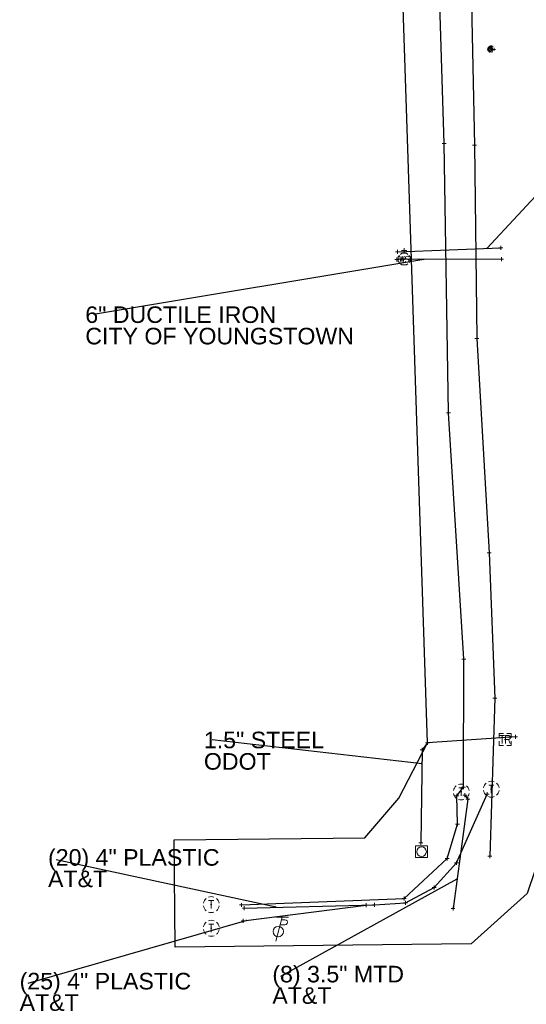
# Model space of a CAD drawing. Header units: feet. Extents: x 2474969 to 2485206, y 498780 to 500682.
# Tile 7 of 69: x 2475499 to 2475627, y 500056 to 500303. Entities that reach past the tile are written whole.
import ezdxf

# ---------------------------------------------------------------- set-up
doc = ezdxf.new("R2010")
doc.units = ezdxf.units.FT
doc.header["$MEASUREMENT"] = 0
for name, pattern in [('DGN Style 1', [0.063228, 0.000105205, -0.063123]), ('DGN Style 2', [0.017105, 0.010263, -0.006842]), ('DGN Style 4', [0.027369, 0.013684, -0.006842, 0, -0.006842]), ('DGN Style 5', [0.011974, 0.005132, -0.006842]), ('DGN Style 6', [6.093386, 0.003204, -1.281469, 2.242571, -1.281469, 0.003204, -1.281469]), ('DGN Style 7', [0.034211, 0.015395, -0.006842, 0.005132, -0.006842]), ('interconnectex', [0]), ('OhDOT_USTN2', [0.11, 0.069, -0.041])]:
    doc.linetypes.add(name, pattern=pattern)
for name, color, linetype in [('DR_X_Cells', 151, 'OhDOT_USTN2'), ('SG_X_Interconnect_Cable', 7, 'interconnectex'), ('SG_X_Poles', 7, 'Continuous'), ('SG_X_PullBox', 7, 'Continuous'), ('TX_X_10', 7, 'Continuous'), ('UT_X_Misc_Cells', 7, 'Continuous'), ('UT_X_Telecom', 30, 'teleex'), ('UT_X_Telecom_Cells', 30, 'Continuous'), ('UT_X_Water', 133, 'waterex'), ('UT_X_Water_Cells', 133, 'Continuous')]:
    doc.layers.add(name, color=color, linetype=linetype)
for name, color, linetype, lineweight in [('GK_Drainage_Nodes (Construction)', 7, 'Continuous', 53), ('SG_X_PullBox (Construction)', 7, 'Continuous', 0), ('UT_X_Telecom_Cells (Construction)', 30, 'Continuous', 0), ('UT_X_Water_Cells (Construction)', 62, 'Continuous', 0)]:
    doc.layers.add(name, color=color, linetype=linetype, lineweight=lineweight)
doc.layers.add('SV_X_Shot_Marker (Construction)', color=2, linetype='Continuous', lineweight=0, transparency=0.5)
doc.styles.get("Standard").update_dxf_attribs({"font": 'arial.ttf'})
doc.styles.add('Standard-Linetype-Ex', font='font30.shx')
doc.styles.add('Style-Arial', font='arial.ttf')
doc.linetypes.add('teleex', pattern='A,0.2,-0.1,0.2,-0.1,0.2,-0.1,0.2,-0.1,["T",Standard-Linetype-Ex,S=0.14,R=0,X=0,Y=-0.05],-0.2', length=1.4)
doc.linetypes.add('waterex', pattern='A,0.2,-0.1,0.2,-0.1,0.2,-0.1,0.2,-0.1,["W",Standard-Linetype-Ex,S=0.14,R=0,X=0,Y=-0.05],-0.2', length=1.4)
doc.dimstyles.get("Standard").update_dxf_attribs({"dimtxt": 0.18, "dimasz": 0.18, "dimexe": 0.18, "dimexo": 0.0625, "dimgap": 0.09, "dimtad": 0, "dimtih": 1, "dimtoh": 1, "dimdec": 4, "dimzin": 0, "dimdsep": 46, "dimtxsty": 'Standard', "dimcen": 0.09, "dimadec": 0, "dimazin": 0, "dimtfac": 1, "dimtdec": 4, "dimtofl": 0, "dimtmove": 0, "dimatfit": 3, "dimfxl": 1, "dimtolj": 1, "dimtzin": 0, "dimarcsym": 0})

# ---------------------------------------------------------------- blocks, each defined once
blk = doc.blocks.new('FDRN-X_7')
at = {"layer": 'DR_X_Cells', "color": 5, "linetype": 'Continuous', "lineweight": 0, "flags": 128}
blk.add_lwpolyline([(0.1, 0.4), (-0.18, 0.4), (-0.18, -0.4), (0.1, -0.4)], dxfattribs=at)
at = {"layer": 'DR_X_Cells', "color": 5, "linetype": 'Continuous', "lineweight": 0, "extrusion": (0, 0, -1)}
for centre, radius, start, end in [((0, 0), 0.7, 330.0184, 29.9816), ((0.15, 0), 0.474, 122.5148, 237.4852)]:
    blk.add_arc(centre, radius, start, end, dxfattribs=at)
at = {"layer": 'DR_X_Cells', "color": 5, "linetype": 'Continuous', "lineweight": 0}
for start, end in [(60.0184, 120.0157), (330.0184, 29.9816), (239.9843, 299.9816)]:
    blk.add_arc((0, 0), 0.7, start, end, dxfattribs=at)
at = {"layer": 'GK_Drainage_Nodes (Construction)', "color": 254, "linetype": 'DGN Style 6', "lineweight": 53}
blk.add_circle((0, 0), 0.7, dxfattribs=at)
at = {"layer": 'GK_Drainage_Nodes (Construction)', "color": 5, "linetype": 'DGN Style 7', "lineweight": 53}
blk.add_point((0, 0), dxfattribs=at)
at = {"layer": 'GK_Drainage_Nodes (Construction)', "color": 1, "linetype": 'DGN Style 5', "lineweight": 53}
blk.add_point((0, 0), dxfattribs=at)
at = {"layer": 'GK_Drainage_Nodes (Construction)', "color": 2, "linetype": 'DGN Style 4', "lineweight": 53}
blk.add_point((0, 0), dxfattribs=at)
at = {"layer": 'GK_Drainage_Nodes (Construction)', "color": 6, "linetype": 'DGN Style 1', "lineweight": 53}
blk.add_point((0, 0), dxfattribs=at)
at = {"layer": 'GK_Drainage_Nodes (Construction)', "color": 30, "linetype": 'DGN Style 2', "lineweight": 53}
blk.add_point((0, 0), dxfattribs=at)
blk = doc.blocks.new('WSS_2')
at = {"layer": 'UT_X_Water_Cells', "color": 62, "linetype": 'Continuous', "lineweight": 0}
for p, q in [((0, 0.074), (0, 0.138)), ((0.032, 0.106), (-0.032, 0.106)), ((0.02, 0.008), (0.055, -0.01))]:
    blk.add_line(p, q, dxfattribs=at)
at = {"layer": 'UT_X_Water_Cells', "color": 62, "linetype": 'Continuous', "lineweight": 0, "flags": 128}
for points in [[(-0.059, 0.045), (-0.074, 0.03), (-0.074, -0.03), (-0.059, -0.045)], [(-0.055, 0.036), (-0.041, -0.041), (-0.027, 0.036), (-0.013, -0.041), (0.001, 0.036)], [(0.045, 0.059), (0.03, 0.074), (-0.03, 0.074), (-0.045, 0.059)], [(0.059, -0.045), (0.074, -0.03), (0.074, 0.03), (0.059, 0.045)], [(-0.045, -0.059), (-0.03, -0.074), (0.03, -0.074), (0.045, -0.059)]]:
    blk.add_lwpolyline(points, dxfattribs=at)
at = {"layer": 'UT_X_Water_Cells', "color": 62, "linetype": 'Continuous', "lineweight": 0, "extrusion": (0, 0, -1)}
for centre, radius, start, end in [((-0.028, 0.02), 0.0135, 303.6324, 53.7413), ((-0.039, -0.005), 0.04, 61.3463, 118.6537), ((-0.037, -0.009), 0.0316, 235.6037, 316.3305), ((-0.044, -0.022), 0.017, 132.0642, 228.5117)]:
    blk.add_arc(centre, radius, start, end, dxfattribs=at)
at = {"layer": 'UT_X_Water_Cells (Construction)', "color": 62, "linetype": 'Continuous', "lineweight": 30}
blk.add_point((0, 0), dxfattribs=at)
blk = doc.blocks.new('SIGPB_8')
at = {"layer": 'SG_X_PullBox', "color": 7, "linetype": 'Continuous', "lineweight": 0, "flags": 128}
for points in [[(-0.02, 0.075), (-0.075, 0.075), (-0.075, 0.02)], [(-0.068, 0.05), (-0.006, 0.05)], [(-0.036, 0.05), (-0.036, -0.05)], [(0.006, -0.05), (0.006, 0.05), (0.043, 0.05), (0.047, 0.049), (0.053, 0.048), (0.055, 0.046), (0.058, 0.044), (0.061, 0.041), (0.063, 0.037), (0.065, 0.03), (0.065, 0.021), (0.064, 0.018), (0.062, 0.013), (0.059, 0.007), (0.056, 0.005), (0.054, 0.004), (0.052, 0.003), (0.05, 0.002), (0.043, 0.001), (0.006, 0.001)], [(0.075, 0.02), (0.075, 0.075), (0.02, 0.075)], [(0.043, 0.001), (0.065, -0.05)], [(-0.075, -0.02), (-0.075, -0.075), (-0.02, -0.075)], [(0.02, -0.075), (0.075, -0.075), (0.075, -0.02)]]:
    blk.add_lwpolyline(points, dxfattribs=at)
at = {"layer": 'SG_X_PullBox (Construction)', "color": 7, "linetype": 'Continuous', "lineweight": 30}
blk.add_point((0, 0), dxfattribs=at)
blk = doc.blocks.new('TMH_1')
at = {"layer": 'UT_X_Telecom_Cells', "color": 30, "linetype": 'Continuous', "lineweight": 0}
for p, q in [((-0.032, 0.05), (0.033, 0.05)), ((0, -0.05), (0, 0.05))]:
    blk.add_line(p, q, dxfattribs=at)
for start, end in [(130.0806, 170.0721), (70.0577, 110.1061), (10.0169, 50.0392), (190.0169, 230.0392), (250.0577, 290.0473), (310.0114, 350.0264)]:
    blk.add_arc((0, 0), 0.1, start, end, dxfattribs=at)
at = {"layer": 'UT_X_Telecom_Cells (Construction)', "color": 30, "linetype": 'Continuous', "lineweight": 30}
blk.add_point((0, 0), dxfattribs=at)
blk = doc.blocks.new('TMH_2')
at = {"layer": 'UT_X_Telecom_Cells', "color": 30, "linetype": 'Continuous', "lineweight": 0}
for p, q in [((-0.032, 0.05), (0.033, 0.05)), ((0, -0.05), (0, 0.05))]:
    blk.add_line(p, q, dxfattribs=at)
for start, end in [(130.0806, 170.0721), (70.0577, 110.1061), (10.0169, 50.0392), (190.0169, 230.0392), (250.0577, 290.0473), (310.0114, 350.0264)]:
    blk.add_arc((0, 0), 0.1, start, end, dxfattribs=at)
at = {"layer": 'UT_X_Telecom_Cells (Construction)', "color": 30, "linetype": 'Continuous', "lineweight": 30}
blk.add_point((0, 0), dxfattribs=at)
blk = doc.blocks.new('SPOLE_6')
at = {"layer": 'SG_X_Poles', "color": 7, "linetype": 'Continuous', "lineweight": 0}
blk.add_circle((0, 0), 0.06, dxfattribs=at)
blk.add_3dface([(-0.075, -0.075), (0.075, -0.075), (0.075, 0.075), (-0.075, 0.075)], dxfattribs=at)
blk = doc.blocks.new('TPW_1')
at = {"layer": 'UT_X_Misc_Cells', "color": 30, "linetype": 'Continuous', "lineweight": 0}
for p, q in [((0.128, 0.18), (-0.032, 0.18)), ((0.048, 0.18), (-0.032, -0.12)), ((0.04, 0.15), (0.083, 0.15)), ((0.023, 0.086), (0.083, 0.086))]:
    blk.add_line(p, q, dxfattribs=at)
blk.add_circle((0, 0), 0.065, dxfattribs=at)
at = {"layer": 'UT_X_Misc_Cells', "color": 30, "linetype": 'Continuous', "lineweight": 0, "extrusion": (0, 0, -1)}
blk.add_arc((-0.083, 0.118), 0.0319, 88.8767, 271.1233, dxfattribs=at)
blk = doc.blocks.new('TMH_3')
at = {"layer": 'UT_X_Telecom_Cells', "color": 30, "linetype": 'Continuous', "lineweight": 0}
for p, q in [((-0.033, 0.05), (0.033, 0.05)), ((0, -0.05), (0, 0.05))]:
    blk.add_line(p, q, dxfattribs=at)
for start, end in [(130.0806, 170.0721), (70.0577, 110.1061), (10.0169, 50.0392), (190.0169, 230.0392), (250.0577, 290.0473), (310.0114, 350.0264)]:
    blk.add_arc((0, 0), 0.1, start, end, dxfattribs=at)
at = {"layer": 'UT_X_Telecom_Cells (Construction)', "color": 30, "linetype": 'Continuous', "lineweight": 30}
blk.add_point((0, 0), dxfattribs=at)
blk = doc.blocks.new('TMH_4')
at = {"layer": 'UT_X_Telecom_Cells', "color": 30, "linetype": 'Continuous', "lineweight": 0}
for p, q in [((-0.033, 0.05), (0.033, 0.05)), ((0, -0.05), (0, 0.05))]:
    blk.add_line(p, q, dxfattribs=at)
for start, end in [(130.0806, 170.0721), (70.0577, 110.1061), (10.0169, 50.0392), (190.0169, 230.0392), (250.0577, 290.0473), (310.0114, 350.0264)]:
    blk.add_arc((0, 0), 0.1, start, end, dxfattribs=at)
at = {"layer": 'UT_X_Telecom_Cells (Construction)', "color": 30, "linetype": 'Continuous', "lineweight": 30}
blk.add_point((0, 0), dxfattribs=at)
blk = doc.blocks.new('SVPT_128')
at = {"layer": 'SV_X_Shot_Marker (Construction)', "transparency": 33554495}
for p, q in [((-0.025, 0), (0.025, 0)), ((0, 0.025), (0, -0.025))]:
    blk.add_line(p, q, dxfattribs=at)
blk.add_point((0, 0), dxfattribs=at)
blk = doc.blocks.new('SVPT_129')
at = {"layer": 'SV_X_Shot_Marker (Construction)', "transparency": 33554495}
for p, q in [((-0.025, 0), (0.025, 0)), ((0, 0.025), (0, -0.025))]:
    blk.add_line(p, q, dxfattribs=at)
blk.add_point((0, 0), dxfattribs=at)
blk = doc.blocks.new('SVPT_130')
at = {"layer": 'SV_X_Shot_Marker (Construction)', "transparency": 33554495}
for p, q in [((-0.025, 0), (0.025, 0)), ((0, 0.025), (0, -0.025))]:
    blk.add_line(p, q, dxfattribs=at)
blk.add_point((0, 0), dxfattribs=at)
blk = doc.blocks.new('SVPT_131')
at = {"layer": 'SV_X_Shot_Marker (Construction)', "transparency": 33554495}
for p, q in [((-0.025, 0), (0.025, 0)), ((0, 0.025), (0, -0.025))]:
    blk.add_line(p, q, dxfattribs=at)
blk.add_point((0, 0), dxfattribs=at)
blk = doc.blocks.new('SVPT_132')
at = {"layer": 'SV_X_Shot_Marker (Construction)', "transparency": 33554495}
for p, q in [((-0.025, 0), (0.025, 0)), ((0, 0.025), (0, -0.025))]:
    blk.add_line(p, q, dxfattribs=at)
blk.add_point((0, 0), dxfattribs=at)
blk = doc.blocks.new('SVPT_133')
at = {"layer": 'SV_X_Shot_Marker (Construction)', "transparency": 33554495}
for p, q in [((-0.025, 0), (0.025, 0)), ((0, 0.025), (0, -0.025))]:
    blk.add_line(p, q, dxfattribs=at)
blk.add_point((0, 0), dxfattribs=at)
blk = doc.blocks.new('SVPT_134')
at = {"layer": 'SV_X_Shot_Marker (Construction)', "transparency": 33554495}
for p, q in [((-0.025, 0), (0.025, 0)), ((0, 0.025), (0, -0.025))]:
    blk.add_line(p, q, dxfattribs=at)
blk.add_point((0, 0), dxfattribs=at)
blk = doc.blocks.new('SVPT_135')
at = {"layer": 'SV_X_Shot_Marker (Construction)', "transparency": 33554495}
for p, q in [((-0.025, 0), (0.025, 0)), ((0, 0.025), (0, -0.025))]:
    blk.add_line(p, q, dxfattribs=at)
blk.add_point((0, 0), dxfattribs=at)
blk = doc.blocks.new('SVPT_136')
at = {"layer": 'SV_X_Shot_Marker (Construction)', "transparency": 33554495}
for p, q in [((-0.025, 0), (0.025, 0)), ((0, 0.025), (0, -0.025))]:
    blk.add_line(p, q, dxfattribs=at)
blk.add_point((0, 0), dxfattribs=at)
blk = doc.blocks.new('SVPT_137')
at = {"layer": 'SV_X_Shot_Marker (Construction)', "transparency": 33554495}
for p, q in [((-0.025, 0), (0.025, 0)), ((0, 0.025), (0, -0.025))]:
    blk.add_line(p, q, dxfattribs=at)
blk.add_point((0, 0), dxfattribs=at)
blk = doc.blocks.new('SVPT_138')
at = {"layer": 'SV_X_Shot_Marker (Construction)', "transparency": 33554495}
for p, q in [((-0.025, 0), (0.025, 0)), ((0, 0.025), (0, -0.025))]:
    blk.add_line(p, q, dxfattribs=at)
blk.add_point((0, 0), dxfattribs=at)
blk = doc.blocks.new('SVPT_139')
at = {"layer": 'SV_X_Shot_Marker (Construction)', "transparency": 33554495}
for p, q in [((-0.025, 0), (0.025, 0)), ((0, 0.025), (0, -0.025))]:
    blk.add_line(p, q, dxfattribs=at)
blk.add_point((0, 0), dxfattribs=at)
blk = doc.blocks.new('SVPT_140')
at = {"layer": 'SV_X_Shot_Marker (Construction)', "transparency": 33554495}
for p, q in [((-0.025, 0), (0.025, 0)), ((0, 0.025), (0, -0.025))]:
    blk.add_line(p, q, dxfattribs=at)
blk.add_point((0, 0), dxfattribs=at)
blk = doc.blocks.new('SVPT_141')
at = {"layer": 'SV_X_Shot_Marker (Construction)', "transparency": 33554495}
for p, q in [((-0.025, 0), (0.025, 0)), ((0, 0.025), (0, -0.025))]:
    blk.add_line(p, q, dxfattribs=at)
blk.add_point((0, 0), dxfattribs=at)
blk = doc.blocks.new('SVPT_142')
at = {"layer": 'SV_X_Shot_Marker (Construction)', "transparency": 33554495}
for p, q in [((-0.025, 0), (0.025, 0)), ((0, 0.025), (0, -0.025))]:
    blk.add_line(p, q, dxfattribs=at)
blk.add_point((0, 0), dxfattribs=at)
blk = doc.blocks.new('SVPT_143')
at = {"layer": 'SV_X_Shot_Marker (Construction)', "transparency": 33554495}
for p, q in [((-0.025, 0), (0.025, 0)), ((0, 0.025), (0, -0.025))]:
    blk.add_line(p, q, dxfattribs=at)
blk.add_point((0, 0), dxfattribs=at)
blk = doc.blocks.new('SVPT_144')
at = {"layer": 'SV_X_Shot_Marker (Construction)', "transparency": 33554495}
for p, q in [((-0.025, 0), (0.025, 0)), ((0, 0.025), (0, -0.025))]:
    blk.add_line(p, q, dxfattribs=at)
blk.add_point((0, 0), dxfattribs=at)
blk = doc.blocks.new('SVPT_155')
at = {"layer": 'SV_X_Shot_Marker (Construction)', "transparency": 33554495}
for p, q in [((-0.025, 0), (0.025, 0)), ((0, 0.025), (0, -0.025))]:
    blk.add_line(p, q, dxfattribs=at)
blk.add_point((0, 0), dxfattribs=at)
blk = doc.blocks.new('SVPT_156')
at = {"layer": 'SV_X_Shot_Marker (Construction)', "transparency": 33554495}
for p, q in [((-0.025, 0), (0.025, 0)), ((0, 0.025), (0, -0.025))]:
    blk.add_line(p, q, dxfattribs=at)
blk.add_point((0, 0), dxfattribs=at)
blk = doc.blocks.new('SVPT_157')
at = {"layer": 'SV_X_Shot_Marker (Construction)', "transparency": 33554495}
for p, q in [((-0.025, 0), (0.025, 0)), ((0, 0.025), (0, -0.025))]:
    blk.add_line(p, q, dxfattribs=at)
blk.add_point((0, 0), dxfattribs=at)
blk = doc.blocks.new('SVPT_158')
at = {"layer": 'SV_X_Shot_Marker (Construction)', "transparency": 33554495}
for p, q in [((-0.025, 0), (0.025, 0)), ((0, 0.025), (0, -0.025))]:
    blk.add_line(p, q, dxfattribs=at)
blk.add_point((0, 0), dxfattribs=at)
blk = doc.blocks.new('SVPT_159')
at = {"layer": 'SV_X_Shot_Marker (Construction)', "transparency": 33554495}
for p, q in [((-0.025, 0), (0.025, 0)), ((0, 0.025), (0, -0.025))]:
    blk.add_line(p, q, dxfattribs=at)
blk.add_point((0, 0), dxfattribs=at)
blk = doc.blocks.new('SVPT_160')
at = {"layer": 'SV_X_Shot_Marker (Construction)', "transparency": 33554495}
for p, q in [((-0.025, 0), (0.025, 0)), ((0, 0.025), (0, -0.025))]:
    blk.add_line(p, q, dxfattribs=at)
blk.add_point((0, 0), dxfattribs=at)
blk = doc.blocks.new('SVPT_161')
at = {"layer": 'SV_X_Shot_Marker (Construction)', "transparency": 33554495}
for p, q in [((-0.025, 0), (0.025, 0)), ((0, 0.025), (0, -0.025))]:
    blk.add_line(p, q, dxfattribs=at)
blk.add_point((0, 0), dxfattribs=at)
blk = doc.blocks.new('SVPT_162')
at = {"layer": 'SV_X_Shot_Marker (Construction)', "transparency": 33554495}
for p, q in [((-0.025, 0), (0.025, 0)), ((0, 0.025), (0, -0.025))]:
    blk.add_line(p, q, dxfattribs=at)
blk.add_point((0, 0), dxfattribs=at)
blk = doc.blocks.new('SVPT_183')
at = {"layer": 'SV_X_Shot_Marker (Construction)', "transparency": 33554495}
for p, q in [((-0.025, 0), (0.025, 0)), ((0, 0.025), (0, -0.025))]:
    blk.add_line(p, q, dxfattribs=at)
blk.add_point((0, 0), dxfattribs=at)
blk = doc.blocks.new('SVPT_184')
at = {"layer": 'SV_X_Shot_Marker (Construction)', "transparency": 33554495}
for p, q in [((0, 0.025), (0, -0.025)), ((-0.025, 0), (0.025, 0))]:
    blk.add_line(p, q, dxfattribs=at)
blk.add_point((0, 0), dxfattribs=at)
blk = doc.blocks.new('SVPT_185')
at = {"layer": 'SV_X_Shot_Marker (Construction)', "transparency": 33554495}
for p, q in [((-0.025, 0), (0.025, 0)), ((0, 0.025), (0, -0.025))]:
    blk.add_line(p, q, dxfattribs=at)
blk.add_point((0, 0), dxfattribs=at)
blk = doc.blocks.new('SVPT_186')
at = {"layer": 'SV_X_Shot_Marker (Construction)', "transparency": 33554495}
for p, q in [((-0.025, 0), (0.025, 0)), ((0, 0.025), (0, -0.025))]:
    blk.add_line(p, q, dxfattribs=at)
blk.add_point((0, 0), dxfattribs=at)
blk = doc.blocks.new('SVPT_187')
at = {"layer": 'SV_X_Shot_Marker (Construction)', "transparency": 33554495}
for p, q in [((-0.025, 0), (0.025, 0)), ((0, 0.025), (0, -0.025))]:
    blk.add_line(p, q, dxfattribs=at)
blk.add_point((0, 0), dxfattribs=at)
blk = doc.blocks.new('SVPT_188')
at = {"layer": 'SV_X_Shot_Marker (Construction)', "transparency": 33554495}
for p, q in [((-0.025, 0), (0.025, 0)), ((0, 0.025), (0, -0.025))]:
    blk.add_line(p, q, dxfattribs=at)
blk.add_point((0, 0), dxfattribs=at)
blk = doc.blocks.new('SVPT_189')
at = {"layer": 'SV_X_Shot_Marker (Construction)', "transparency": 33554495}
for p, q in [((-0.025, 0), (0.025, 0)), ((0, 0.025), (0, -0.025))]:
    blk.add_line(p, q, dxfattribs=at)
blk.add_point((0, 0), dxfattribs=at)
blk = doc.blocks.new('SVPT_190')
at = {"layer": 'SV_X_Shot_Marker (Construction)', "transparency": 33554495}
for p, q in [((-0.025, 0), (0.025, 0)), ((0, 0.025), (0, -0.025))]:
    blk.add_line(p, q, dxfattribs=at)
blk.add_point((0, 0), dxfattribs=at)
blk = doc.blocks.new('TerminatorOpen_0.5')
at = {"color": 0, "linetype": 'ByBlock', "lineweight": -2}
for q in [(-1, 0.25), (-1, 0), (-1, -0.25)]:
    blk.add_line((0, 0), q, dxfattribs=at)

msp = doc.modelspace()

# ---------------------------------------------------------------- linework, layer by layer
at = {"layer": 'SG_X_Interconnect_Cable'}
msp.add_polyline3d([(2475623.99, 500122.83, 1112.01), (2475601.8, 500121.32, 1112.79), (2475600.52, 500119.6, 1112.83), (2475600.12, 500096.13, 1113.33)], dxfattribs=at)
at = {"layer": 'TX_X_10', "flags": 128}
msp.add_lwpolyline([(2475587.45, 500557.38), (2475624.04, 500557.38), (2475637.06, 500113.46), (2475626.87, 500083.4), (2475612.81, 500070.71), (2475538.4, 500069.88), (2475538.1, 500096.89), (2475586.08, 500097.42), (2475594.62, 500107.39), (2475601.8, 500121.32)], close=True, dxfattribs=at)
at = {"layer": 'UT_X_Telecom', "extrusion": (-0.003186, -0.000407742, 0.999995)}
msp.add_line((2475555.51, 500076.49), (2475586.4, 500080.44), dxfattribs=at)
at = {"layer": 'UT_X_Telecom', "flags": 128}
for points in [[(2475555.05, 500080.51), (2475595.94, 500082.17), (2475606.77, 500092.21), (2475609.37, 500100.88), (2475609.24, 500107.95), (2475610.86, 500110.13), (2475611.01, 500142.36), (2475607.09, 500204.38), (2475606.06, 500272.15), (2475604.72, 500315.42), (2475603.33, 500368.85), (2475601.44, 500444.22), (2475600.3, 500500.41), (2475600.17, 500556.32)], [(2475608.2, 500556.87), (2475610.22, 500500.46), (2475610.95, 500445.7), (2475611.71, 500416.01), (2475612.1, 500346.87), (2475613.65, 500271.8), (2475614.21, 500223.08), (2475617.31, 500169.11), (2475618.81, 500132.56), (2475617.55, 500092.77)], [(2475555.76, 500079.75), (2475588.49, 500080.52), (2475596.29, 500081.06), (2475603.5, 500084.94), (2475609.16, 500091.14), (2475616.86, 500108.4)]]:
    msp.add_lwpolyline(points, dxfattribs=at)
at = {"layer": 'UT_X_Telecom'}
msp.add_polyline3d([(2475611.26, 500108.15, 0), (2475612.01, 500107.17, 0), (2475608.25, 500079.63, 0)], dxfattribs=at)
at = {"layer": 'UT_X_Water', "extrusion": (-0.015606, -0.000567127, 0.999878)}
msp.add_line((2475594.31, 500244.94), (2475620.29, 500245.89), dxfattribs=at)
at = {"layer": 'UT_X_Water', "extrusion": (-0.020566, -6.3894e-05, 0.999788)}
msp.add_line((2475620.48, 500243.07), (2475594.09, 500242.98), dxfattribs=at)

# ---------------------------------------------------------------- block references
at = {"layer": 'DR_X_Cells', "color": 5, "linetype": 'Continuous', "lineweight": 0}
msp.add_blockref('FDRN-X_7', (2475617.91, 500295.89, 1108.87), dxfattribs=at)
at = {"layer": 'SG_X_Poles', "color": 7, "linetype": 'Continuous', "lineweight": 0, "xscale": 20, "yscale": 20, "zscale": 20}
msp.add_blockref('SPOLE_6', (2475600.35, 500093.93, 1112.85), dxfattribs=at)
at = {"layer": 'SG_X_PullBox', "color": 7, "linetype": 'Continuous', "lineweight": 0, "xscale": 20, "yscale": 20, "zscale": 20}
msp.add_blockref('SIGPB_8', (2475621.35, 500122.17, 1112.52), dxfattribs=at)
at = {"layer": 'SV_X_Shot_Marker (Construction)', "transparency": 33554495, "xscale": 20, "yscale": 20, "zscale": 20}
for name, p in [('SVPT_144', (2475606.06, 500272.15, 1109.87)), ('SVPT_155', (2475613.65, 500271.8, 1109.8)), ('SVPT_183', (2475594.31, 500244.94, 1109.67)), ('SVPT_184', (2475620.29, 500245.89, 1110.08)), ('SVPT_186', (2475594.09, 500242.98, 1109.62)), ('SVPT_185', (2475620.48, 500243.07, 1110.16)), ('SVPT_156', (2475614.21, 500223.08, 1111.11)), ('SVPT_143', (2475607.09, 500204.38, 1111.61)), ('SVPT_157', (2475617.31, 500169.11, 1112.03)), ('SVPT_142', (2475611.01, 500142.36, 1112.43)), ('SVPT_158', (2475618.81, 500132.56, 1112.68)), ('SVPT_188', (2475601.8, 500121.32, 1112.79)), ('SVPT_187', (2475623.99, 500122.83, 1112.01)), ('SVPT_189', (2475600.52, 500119.6, 1112.83)), ('SVPT_141', (2475610.86, 500110.13, 1112.57)), ('SVPT_135', (2475616.86, 500108.4, 1112.62)), ('SVPT_140', (2475609.24, 500107.95, 1112.62)), ('SVPT_160', (2475611.26, 500108.15, 1112.67)), ('SVPT_161', (2475612.01, 500107.17, 1112.72)), ('SVPT_139', (2475609.37, 500100.88, 1112.59)), ('SVPT_190', (2475600.12, 500096.13, 1113.33)), ('SVPT_138', (2475606.77, 500092.21, 1112.66)), ('SVPT_134', (2475609.16, 500091.14, 1112.56)), ('SVPT_159', (2475617.55, 500092.77, 1112.37)), ('SVPT_133', (2475603.5, 500084.94, 1112.73)), ('SVPT_137', (2475595.94, 500082.17, 1112.62)), ('SVPT_132', (2475596.29, 500081.06, 1112.69)), ('SVPT_136', (2475555.05, 500080.51, 1112.22)), ('SVPT_130', (2475555.76, 500079.75, 1112.12)), ('SVPT_129', (2475586.4, 500080.44, 1112.21)), ('SVPT_131', (2475588.49, 500080.52, 1112.15)), ('SVPT_162', (2475608.25, 500079.63, 1112.45)), ('SVPT_128', (2475555.51, 500076.49, 1112.11))]:
    msp.add_blockref(name, p, dxfattribs=at)
at = {"layer": 'UT_X_Misc_Cells', "color": 30, "linetype": 'Continuous', "lineweight": 0, "xscale": 20, "yscale": 20, "zscale": 20}
msp.add_blockref('TPW_1', (2475564.3, 500073.81, 1112.85), dxfattribs=at)
at = {"layer": 'UT_X_Telecom_Cells', "color": 30, "linetype": 'Continuous', "lineweight": 0, "xscale": 20, "yscale": 20, "zscale": 20}
for name, p in [('TMH_1', (2475617.89, 500109.66, 1112.54)), ('TMH_2', (2475610.33, 500108.96, 1112.6)), ('TMH_4', (2475547.44, 500080.61, 1111.93)), ('TMH_3', (2475547.46, 500074.66, 1111.88))]:
    msp.add_blockref(name, p, dxfattribs=at)
at = {"layer": 'UT_X_Water_Cells', "color": 62, "linetype": 'Continuous', "lineweight": 30, "xscale": 20, "yscale": 20, "zscale": 20}
msp.add_blockref('WSS_2', (2475595.97, 500243.09, 1110.39), dxfattribs=at)

# ---------------------------------------------------------------- texts
at = {"layer": 'Defpoints', "color": 7, "attachment_point": 1, "line_spacing_factor": 0.776524, "style": 'Style-Arial'}
for s, insert, char_height, rotation in [('6" DUCTILE IRON\\PCITY OF YOUNGSTOWN', (2475515.76, 500231.18, 1109.76), 4.1671, 0), ('1.5" STEEL\\PODOT', (2475545.59, 500124.13, 1112.91), 4.167, 360)]:
    msp.add_mtext(s, dxfattribs=dict(at, insert=insert, char_height=char_height, rotation=rotation))
at = {"layer": 'Defpoints', "color": 7, "char_height": 4.1671, "attachment_point": 1, "line_spacing_factor": 0.776524, "style": 'Style-Arial'}
for s, insert in [('(20) 4" PLASTIC\\PAT&T', (2475506.39, 500094.57, 1112.13)), ('(25) 4" PLASTIC\\PAT&T', (2475499.24, 500063.43, 1112.11))]:
    msp.add_mtext(s, dxfattribs=dict(at, insert=insert))
at = {"layer": 'Defpoints', "color": 7, "linetype": 'Continuous', "insert": (2475562.81, 500065.2, 1112.53), "char_height": 4.1671, "attachment_point": 1, "rotation": 360, "line_spacing_factor": 0.776524, "style": 'Style-Arial'}
msp.add_mtext('(8) 3.5" MTD\\PAT&T', dxfattribs=at)

# ---------------------------------------------------------------- leaders
at = {"layer": 'Defpoints'}
for points in [[(2475616.78, 500245.76, 1110.02), (2475633.81, 500264.11, 1110.02)], [(2475600.95, 500243, 1109.76), (2475517.84, 500229.1, 1109.76)], [(2475600.46, 500116.05, 1112.91), (2475547.67, 500122.05, 1112.91)], [(2475563.74, 500079.94, 1112.13), (2475508.47, 500091.91, 1112.13)], [(2475609.25, 500086.99, 1112.53), (2475564.89, 500062.53, 1112.53)], [(2475556.39, 500076.6, 1112.11), (2475501.32, 500060.77, 1112.11)]]:
    msp.add_leader(points, dimstyle='Standard', override={"dimscale": 0, "dimtxt": 0.208348, "dimasz": 0.208348, "dimgap": 0.104174, "dimtad": 0, "dimtxsty": 'Style-Arial', "dimldrblk": 'TerminatorOpen_0.5'}, dxfattribs=at)

doc.saveas('drawing.dxf')
